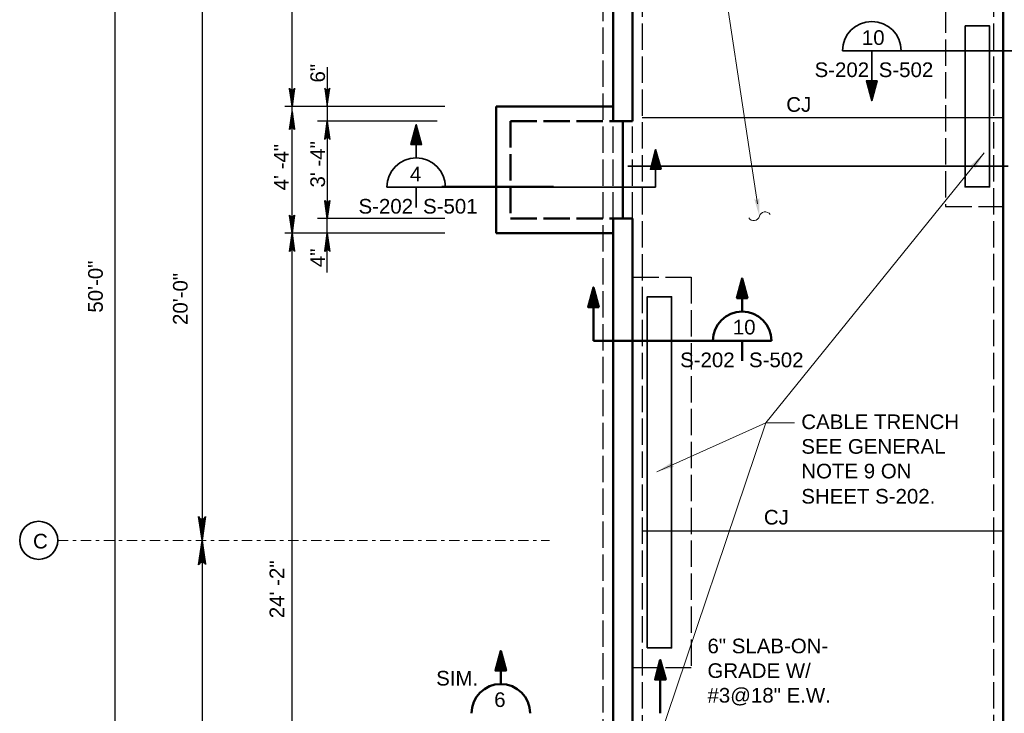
# Model space of a CAD drawing. Extents: x 325 to 1612, y 1797 to 2746.
# Tile 2 of 10: x 327 to 730, y 2082 to 2366. Entities that reach past the tile are written whole.
import ezdxf

# ---------------------------------------------------------------- set-up
doc = ezdxf.new("R2010")
doc.units = 0
doc.header["$LTSCALE"] = 0.075
doc.header["$MEASUREMENT"] = 0
doc.linetypes.add('ACAD_ISO02W100', pattern=[180, 144, -36])
doc.linetypes.add('DGN Style 7', pattern=[125.893892, 56.652252, -25.178778, 18.884084, -25.178778])
for name, color, linetype, lineweight in [('46', 7, 'Continuous', 18), ('S-Anno-Dims', 33, 'Continuous', 35), ('S-Anno-Symb', 6, 'Continuous', 50), ('S-Anno-Symb-Sect', 4, 'Continuous', 35), ('S-Anno-Text', 53, 'Continuous', 35), ('S-COLS-CNTR', 166, 'DGN Style 7', 0), ('S-Fndn-Ftng', 4, 'Continuous', 60), ('S-Grid-Iden', 1, 'Continuous', 35), ('S-Join-Cnst', 3, 'Continuous', 30), ('S-Join-Ctrl', 1, 'Continuous', 35), ('S-Slab-Open', 1, 'Continuous', 35), ('S-Slab-Stop', 24, 'Continuous', 50), ('S-Wall-Load', 2, 'Continuous', 50)]:
    doc.layers.add(name, color=color, linetype=linetype, lineweight=lineweight)
doc.styles.add('NOTES', font='romans.shx')
doc.styles.add('Text', font='ARIAL.TTF', dxfattribs={"height": 0.125})

# ---------------------------------------------------------------- blocks, each defined once
blk = doc.blocks.new('LARROW')
at = {"color": 0, "linetype": 'ByBlock', "lineweight": -2, "flags": 128}
blk.add_lwpolyline([(-4.93, 0.71), (0, 0), (-4.92, -0.71), (-4.77, -0.59), (-4.55, -0.38), (-4.44, -0.19), (-4.42, 0), (-4.46, 0.21), (-4.57, 0.41), (-4.79, 0.61), (-4.93, 0.71), (-0.15, 0.01), (-4.76, -0.67), (-4.62, -0.56), (-4.39, -0.34), (-4.32, -0.06), (-4.37, 0.22), (-4.5, 0.41), (-4.67, 0.57), (-4.78, 0.65), (-0.41, 0.01), (-4.56, -0.59), (-4.41, -0.49), (-4.33, -0.37), (-4.25, -0.21), (-4.21, 0.01), (-4.23, 0.19), (-4.32, 0.33), (-4.5, 0.44), (-4.61, 0.58), (-0.71, 0.01), (-4.33, -0.5), (-4.17, -0.3), (-4.12, -0.06), (-4.14, 0.22), (-4.45, 0.51), (-1.05, 0.02), (-4.12, -0.41), (-4.07, -0.26), (-3.98, -0.04), (-4.04, 0.21), (-4.28, 0.43), (-1.36, 0.02), (-4.01, -0.31), (-3.92, -0.14), (-3.88, 0.04), (-4.07, 0.33), (-1.73, 0.02), (-3.85, -0.24), (-3.79, -0.11), (-3.77, 0.04), (-3.92, 0.25), (-2.17, 0.02), (-3.71, -0.15), (-3.67, 0.05), (-3.81, 0.17), (-2.53, 0.02), (-3.61, -0.09), (-3.63, 0.1), (-2.9, 0.02), (-3.57, -0.03), (-3.59, 0.03), (-3.36, 0.03)], dxfattribs=at)

msp = doc.modelspace()

# ---------------------------------------------------------------- hatches: boundary and pattern name
at = {"layer": '46', "linetype": 'Continuous', "lineweight": 18, "extrusion": (0, 0, -1)}
msp.add_hatch(color=21, dxfattribs=at).paths.add_polyline_path([(-718.24412, 2305.19837), (-722.13491, 2311.70157), (-716.55543, 2306.56449), (-716.80064, 2306.6281), (-717.25002, 2306.69559), (-717.60186, 2306.63369), (-717.88633, 2306.47958), (-718.07862, 2306.26898), (-718.20912, 2305.95392), (-718.25217, 2305.49355)], flags=16)
at = {"layer": '46', "linetype": 'Continuous', "lineweight": 18}
for points in [[(629.91646, 2285.73469), (627.7186, 2292.98717), (627.93167, 2292.78281), (628.30147, 2292.50512), (628.62237, 2292.38988), (628.9075, 2292.39064), (629.21281, 2292.49754), (629.49529, 2292.71644), (629.74748, 2293.09449), (629.86514, 2293.31866)], [(587.9031, 2180.99712), (594.29837, 2185.06288), (594.15873, 2184.80269), (593.99062, 2184.37195), (593.96586, 2184.03184), (594.04319, 2183.75734), (594.22827, 2183.49197), (594.51491, 2183.27877), (594.94679, 2183.13743), (595.19448, 2183.08425)]]:
    msp.add_hatch(color=21, dxfattribs=at).paths.add_polyline_path(points, flags=16)

# ---------------------------------------------------------------- linework, layer by layer
at = {"layer": '46', "color": 21, "linetype": 'Continuous', "lineweight": 18, "flags": 128}
for points in [[(620.5001, 2410.98924), (610.92898, 2410.98924), (629.14485, 2290.82449)], [(644.29973, 2201.07612), (632.56748, 2201.07612), (722.13491, 2311.70157)], [(644.29973, 2201.07612), (632.56748, 2201.07612), (587.9031, 2180.99712)], [(644.29973, 2201.07612), (632.56748, 2201.07612), (587.9031, 2068.42087)]]:
    msp.add_lwpolyline(points, dxfattribs=at)
at = {"layer": '46', "color": 21, "linetype": 'Continuous', "lineweight": 18}
for centre, start, end in [((627.56799, 2286.35453), 212.0262615, 345.2135142), ((632.26486, 2285.11475), 32.0262615, 165.2135142)]:
    msp.add_arc(centre, 2.42887, start, end, dxfattribs=at)
at = {"layer": 'S-Anno-Dims', "lineweight": 30}
for p, q in [((365.62188, 2572.492), (365.62188, 1972.747)), ((401.36188, 2392.74013), (401.36188, 2152.74013)), ((401.36188, 2152.74013), (401.36188, 1980.73825))]:
    msp.add_line(p, q, dxfattribs=at)
at = {"layer": 'S-Anno-Dims', "lineweight": 25}
for p, q in [((438.23718, 2330.74899), (438.23718, 2476.26461)), ((452.68182, 2346.88736), (452.68182, 2322.74899)), ((500.84393, 2330.74899), (435.24318, 2330.74899)), ((438.23718, 2278.74899), (438.23718, 2330.74899)), ((497.82075, 2324.74899), (448.63878, 2324.74899)), ((452.68182, 2324.74899), (452.68182, 2284.74899)), ((452.68182, 2262.61061), (452.68182, 2286.74899)), ((500.84393, 2284.74899), (448.63878, 2284.74899)), ((500.84393, 2278.74899), (435.24318, 2278.74899)), ((438.23718, 1988.26461), (438.23718, 2278.74899))]:
    msp.add_line(p, q, dxfattribs=at)
at = {"layer": 'S-Anno-Dims', "lineweight": 25, "flags": 128}
for points in [[(439.28505, 2338.23399), (438.23718, 2330.74899), (437.1893, 2338.22801), (437.36299, 2337.99466), (437.67561, 2337.66558), (437.96508, 2337.50404), (438.23718, 2337.46215), (438.54402, 2337.52199), (438.84506, 2337.6955), (439.14032, 2338.03056), (439.28505, 2338.23399), (438.24876, 2330.97037), (437.25878, 2337.98868), (437.41509, 2337.77328), (437.7335, 2337.42626), (438.14455, 2337.31257), (438.55559, 2337.39036), (438.83927, 2337.59379), (439.07085, 2337.8391), (439.19821, 2338.00663), (438.24876, 2331.36526), (437.37456, 2337.67157), (437.51351, 2337.45019), (437.69298, 2337.33651), (437.92455, 2337.21086), (438.24876, 2337.14504), (438.51507, 2337.18094), (438.72349, 2337.31257), (438.89138, 2337.58182), (439.09401, 2337.76132), (438.24876, 2331.82597), (437.50193, 2337.32454), (437.79719, 2337.07923), (438.15613, 2337.00743), (438.55559, 2337.04333), (438.9898, 2337.516), (438.27192, 2332.34052), (437.64087, 2337.00743), (437.84929, 2336.94162), (438.18508, 2336.79802), (438.54402, 2336.88777), (438.86243, 2337.25873), (438.27192, 2332.8132), (437.77403, 2336.8399), (438.02876, 2336.70827), (438.30086, 2336.64844), (438.72349, 2336.92965), (438.27192, 2333.37562), (437.88982, 2336.59459), (438.08087, 2336.50484), (438.30086, 2336.48091), (438.6077, 2336.70827), (438.27192, 2334.04574), (438.01718, 2336.39116), (438.31244, 2336.32534), (438.49191, 2336.54074), (438.27192, 2334.5962), (438.10402, 2336.2356), (438.3877, 2336.2715), (438.27192, 2335.15862), (438.19665, 2336.16978), (438.28349, 2336.1997), (438.28349, 2335.85267)], [(451.63394, 2338.23399), (452.68182, 2330.74899), (453.72969, 2338.22801), (453.55601, 2337.99466), (453.24339, 2337.66558), (452.95392, 2337.50404), (452.68182, 2337.46215), (452.37498, 2337.52199), (452.07393, 2337.6955), (451.77868, 2338.03056), (451.63394, 2338.23399), (452.67024, 2330.97037), (453.66022, 2337.98868), (453.50391, 2337.77328), (453.18549, 2337.42626), (452.77445, 2337.31257), (452.3634, 2337.39036), (452.07972, 2337.59379), (451.84815, 2337.8391), (451.72078, 2338.00663), (452.67024, 2331.36526), (453.54443, 2337.67157), (453.40549, 2337.45019), (453.22602, 2337.33651), (452.99444, 2337.21086), (452.67024, 2337.14504), (452.40393, 2337.18094), (452.19551, 2337.31257), (452.02762, 2337.58182), (451.82499, 2337.76132), (452.67024, 2331.82597), (453.41707, 2337.32454), (453.12181, 2337.07923), (452.76287, 2337.00743), (452.3634, 2337.04333), (451.9292, 2337.516), (452.64708, 2332.34052), (453.27812, 2337.00743), (453.06971, 2336.94162), (452.73392, 2336.79802), (452.37498, 2336.88777), (452.05657, 2337.25873), (452.64708, 2332.8132), (453.14497, 2336.8399), (452.89023, 2336.70827), (452.61813, 2336.64844), (452.19551, 2336.92965), (452.64708, 2333.37562), (453.02918, 2336.59459), (452.83813, 2336.50484), (452.61813, 2336.48091), (452.3113, 2336.70827), (452.64708, 2334.04574), (452.90181, 2336.39116), (452.60656, 2336.32534), (452.42709, 2336.54074), (452.64708, 2334.5962), (452.81497, 2336.2356), (452.53129, 2336.2715), (452.64708, 2335.15862), (452.72234, 2336.16978), (452.6355, 2336.1997), (452.6355, 2335.85267)], [(437.1893, 2321.26399), (438.23718, 2328.74899), (439.28505, 2321.26997), (439.11137, 2321.50332), (438.79875, 2321.83239), (438.50928, 2321.99394), (438.23718, 2322.03582), (437.93034, 2321.97599), (437.6293, 2321.80248), (437.33404, 2321.46742), (437.1893, 2321.26399), (438.2256, 2328.52761), (439.21558, 2321.5093), (439.05927, 2321.7247), (438.74085, 2322.07172), (438.32981, 2322.1854), (437.91876, 2322.10762), (437.63509, 2321.90419), (437.40351, 2321.65888), (437.27614, 2321.49135), (438.2256, 2328.13272), (439.09979, 2321.82641), (438.96085, 2322.04779), (438.78138, 2322.16147), (438.54981, 2322.28712), (438.2256, 2322.35293), (437.95929, 2322.31703), (437.75087, 2322.1854), (437.58298, 2321.91616), (437.38035, 2321.73666), (438.2256, 2327.67201), (438.97243, 2322.17344), (438.67717, 2322.41875), (438.31823, 2322.49055), (437.91876, 2322.45465), (437.48456, 2321.98197), (438.20244, 2327.15745), (438.83348, 2322.49055), (438.62507, 2322.55636), (438.28928, 2322.69996), (437.93034, 2322.61021), (437.61193, 2322.23925), (438.20244, 2326.68478), (438.70033, 2322.65808), (438.4456, 2322.78971), (438.1735, 2322.84954), (437.75087, 2322.56833), (438.20244, 2326.12236), (438.58454, 2322.90339), (438.39349, 2322.99314), (438.1735, 2323.01707), (437.86666, 2322.78971), (438.20244, 2325.45224), (438.45718, 2323.10682), (438.16192, 2323.17263), (437.98245, 2322.95724), (438.20244, 2324.90178), (438.37033, 2323.26238), (438.08666, 2323.22648), (438.20244, 2324.33936), (438.2777, 2323.3282), (438.19086, 2323.29828), (438.19086, 2323.64531)], [(451.63394, 2317.26399), (452.68182, 2324.74899), (453.72969, 2317.26997), (453.55601, 2317.50332), (453.24339, 2317.83239), (452.95392, 2317.99394), (452.68182, 2318.03582), (452.37498, 2317.97599), (452.07393, 2317.80248), (451.77868, 2317.46742), (451.63394, 2317.26399), (452.67024, 2324.52761), (453.66022, 2317.5093), (453.50391, 2317.7247), (453.18549, 2318.07172), (452.77445, 2318.1854), (452.3634, 2318.10762), (452.07972, 2317.90419), (451.84815, 2317.65888), (451.72078, 2317.49135), (452.67024, 2324.13272), (453.54443, 2317.82641), (453.40549, 2318.04779), (453.22602, 2318.16147), (452.99444, 2318.28712), (452.67024, 2318.35293), (452.40393, 2318.31703), (452.19551, 2318.1854), (452.02762, 2317.91616), (451.82499, 2317.73666), (452.67024, 2323.67201), (453.41707, 2318.17344), (453.12181, 2318.41875), (452.76287, 2318.49055), (452.3634, 2318.45465), (451.9292, 2317.98197), (452.64708, 2323.15745), (453.27812, 2318.49055), (453.06971, 2318.55636), (452.73392, 2318.69996), (452.37498, 2318.61021), (452.05657, 2318.23925), (452.64708, 2322.68478), (453.14497, 2318.65808), (452.89023, 2318.78971), (452.61813, 2318.84954), (452.19551, 2318.56833), (452.64708, 2322.12236), (453.02918, 2318.90339), (452.83813, 2318.99314), (452.61813, 2319.01707), (452.3113, 2318.78971), (452.64708, 2321.45224), (452.90181, 2319.10682), (452.60656, 2319.17263), (452.42709, 2318.95724), (452.64708, 2320.90178), (452.81497, 2319.26238), (452.53129, 2319.22648), (452.64708, 2320.33936), (452.72234, 2319.3282), (452.6355, 2319.29828), (452.6355, 2319.64531)], [(453.72969, 2292.23399), (452.68182, 2284.74899), (451.63394, 2292.22801), (451.80762, 2291.99466), (452.12025, 2291.66558), (452.40972, 2291.50404), (452.68182, 2291.46215), (452.98865, 2291.52199), (453.2897, 2291.6955), (453.58496, 2292.03056), (453.72969, 2292.23399), (452.6934, 2284.97037), (451.70342, 2291.98868), (451.85973, 2291.77328), (452.17814, 2291.42626), (452.58919, 2291.31257), (453.00023, 2291.39036), (453.28391, 2291.59379), (453.51549, 2291.8391), (453.64285, 2292.00663), (452.6934, 2285.36526), (451.8192, 2291.67157), (451.95815, 2291.45019), (452.13762, 2291.33651), (452.36919, 2291.21086), (452.6934, 2291.14504), (452.95971, 2291.18094), (453.16812, 2291.31257), (453.33602, 2291.58182), (453.53864, 2291.76132), (452.6934, 2285.82597), (451.94657, 2291.32454), (452.24183, 2291.07923), (452.60077, 2291.00743), (453.00023, 2291.04333), (453.43444, 2291.516), (452.71655, 2286.34052), (452.08551, 2291.00743), (452.29393, 2290.94162), (452.62971, 2290.79802), (452.98865, 2290.88777), (453.30707, 2291.25873), (452.71655, 2286.8132), (452.21867, 2290.8399), (452.4734, 2290.70827), (452.7455, 2290.64844), (453.16812, 2290.92965), (452.71655, 2287.37562), (452.33446, 2290.59459), (452.5255, 2290.50484), (452.7455, 2290.48091), (453.05234, 2290.70827), (452.71655, 2288.04574), (452.46182, 2290.39116), (452.75708, 2290.32534), (452.93655, 2290.54074), (452.71655, 2288.5962), (452.54866, 2290.2356), (452.83234, 2290.2715), (452.71655, 2289.15862), (452.64129, 2290.16978), (452.72813, 2290.1997), (452.72813, 2289.85267)], [(439.28505, 2286.23399), (438.23718, 2278.74899), (437.1893, 2286.22801), (437.36299, 2285.99466), (437.67561, 2285.66558), (437.96508, 2285.50404), (438.23718, 2285.46215), (438.54402, 2285.52199), (438.84506, 2285.6955), (439.14032, 2286.03056), (439.28505, 2286.23399), (438.24876, 2278.97037), (437.25878, 2285.98868), (437.41509, 2285.77328), (437.7335, 2285.42626), (438.14455, 2285.31257), (438.55559, 2285.39036), (438.83927, 2285.59379), (439.07085, 2285.8391), (439.19821, 2286.00663), (438.24876, 2279.36526), (437.37456, 2285.67157), (437.51351, 2285.45019), (437.69298, 2285.33651), (437.92455, 2285.21086), (438.24876, 2285.14504), (438.51507, 2285.18094), (438.72349, 2285.31257), (438.89138, 2285.58182), (439.09401, 2285.76132), (438.24876, 2279.82597), (437.50193, 2285.32454), (437.79719, 2285.07923), (438.15613, 2285.00743), (438.55559, 2285.04333), (438.9898, 2285.516), (438.27192, 2280.34052), (437.64087, 2285.00743), (437.84929, 2284.94162), (438.18508, 2284.79802), (438.54402, 2284.88777), (438.86243, 2285.25873), (438.27192, 2280.8132), (437.77403, 2284.8399), (438.02876, 2284.70827), (438.30086, 2284.64844), (438.72349, 2284.92965), (438.27192, 2281.37562), (437.88982, 2284.59459), (438.08087, 2284.50484), (438.30086, 2284.48091), (438.6077, 2284.70827), (438.27192, 2282.04574), (438.01718, 2284.39116), (438.31244, 2284.32534), (438.49191, 2284.54074), (438.27192, 2282.5962), (438.10402, 2284.2356), (438.3877, 2284.2715), (438.27192, 2283.15862), (438.19665, 2284.16978), (438.28349, 2284.1997), (438.28349, 2283.85267)], [(437.1893, 2271.26399), (438.23718, 2278.74899), (439.28505, 2271.26997), (439.11137, 2271.50332), (438.79875, 2271.83239), (438.50928, 2271.99394), (438.23718, 2272.03582), (437.93034, 2271.97599), (437.6293, 2271.80248), (437.33404, 2271.46742), (437.1893, 2271.26399), (438.2256, 2278.52761), (439.21558, 2271.5093), (439.05927, 2271.7247), (438.74085, 2272.07172), (438.32981, 2272.1854), (437.91876, 2272.10762), (437.63509, 2271.90419), (437.40351, 2271.65888), (437.27614, 2271.49135), (438.2256, 2278.13272), (439.09979, 2271.82641), (438.96085, 2272.04779), (438.78138, 2272.16147), (438.54981, 2272.28712), (438.2256, 2272.35293), (437.95929, 2272.31703), (437.75087, 2272.1854), (437.58298, 2271.91616), (437.38035, 2271.73666), (438.2256, 2277.67201), (438.97243, 2272.17344), (438.67717, 2272.41875), (438.31823, 2272.49055), (437.91876, 2272.45465), (437.48456, 2271.98197), (438.20244, 2277.15745), (438.83348, 2272.49055), (438.62507, 2272.55636), (438.28928, 2272.69996), (437.93034, 2272.61021), (437.61193, 2272.23925), (438.20244, 2276.68478), (438.70033, 2272.65808), (438.4456, 2272.78971), (438.1735, 2272.84954), (437.75087, 2272.56833), (438.20244, 2276.12236), (438.58454, 2272.90339), (438.39349, 2272.99314), (438.1735, 2273.01707), (437.86666, 2272.78971), (438.20244, 2275.45224), (438.45718, 2273.10682), (438.16192, 2273.17263), (437.98245, 2272.95724), (438.20244, 2274.90178), (438.37033, 2273.26238), (438.08666, 2273.22648), (438.20244, 2274.33936), (438.2777, 2273.3282), (438.19086, 2273.29828), (438.19086, 2273.64531)], [(451.63394, 2271.26399), (452.68182, 2278.74899), (453.72969, 2271.26997), (453.55601, 2271.50332), (453.24339, 2271.83239), (452.95392, 2271.99394), (452.68182, 2272.03582), (452.37498, 2271.97599), (452.07393, 2271.80248), (451.77868, 2271.46742), (451.63394, 2271.26399), (452.67024, 2278.52761), (453.66022, 2271.5093), (453.50391, 2271.7247), (453.18549, 2272.07172), (452.77445, 2272.1854), (452.3634, 2272.10762), (452.07972, 2271.90419), (451.84815, 2271.65888), (451.72078, 2271.49135), (452.67024, 2278.13272), (453.54443, 2271.82641), (453.40549, 2272.04779), (453.22602, 2272.16147), (452.99444, 2272.28712), (452.67024, 2272.35293), (452.40393, 2272.31703), (452.19551, 2272.1854), (452.02762, 2271.91616), (451.82499, 2271.73666), (452.67024, 2277.67201), (453.41707, 2272.17344), (453.12181, 2272.41875), (452.76287, 2272.49055), (452.3634, 2272.45465), (451.9292, 2271.98197), (452.64708, 2277.15745), (453.27812, 2272.49055), (453.06971, 2272.55636), (452.73392, 2272.69996), (452.37498, 2272.61021), (452.05657, 2272.23925), (452.64708, 2276.68478), (453.14497, 2272.65808), (452.89023, 2272.78971), (452.61813, 2272.84954), (452.19551, 2272.56833), (452.64708, 2276.12236), (453.02918, 2272.90339), (452.83813, 2272.99314), (452.61813, 2273.01707), (452.3113, 2272.78971), (452.64708, 2275.45224), (452.90181, 2273.10682), (452.60656, 2273.17263), (452.42709, 2272.95724), (452.64708, 2274.90178), (452.81497, 2273.26238), (452.53129, 2273.22648), (452.64708, 2274.33936), (452.72234, 2273.3282), (452.6355, 2273.29828), (452.6355, 2273.64531)]]:
    msp.add_lwpolyline(points, dxfattribs=at)
at = {"layer": 'S-Anno-Symb'}
for p, q in [((561.80758, 2256.5826, -0.00197), (561.80758, 2234.6671, -0.00197)), ((622.81696, 2256.5826, -0.00197), (622.81696, 2246.67672, -0.00197)), ((561.80758, 2234.6671, -0.00197), (634.81696, 2234.6671, -0.00197)), ((622.80258, 2234.6671, -0.00197), (622.80258, 2226.4111, -0.00197)), ((523.83699, 2103.86676, -0.00197), (523.83699, 2093.96089, -0.00197)), ((589.26962, 2103.86676, -0.00197), (589.26962, 2081.95126, -0.00197))]:
    msp.add_line(p, q, dxfattribs=at)
at = {"layer": 'S-Anno-Symb', "elevation": -0.00197, "flags": 128}
for points in [[(622.81696, 2260.2746), (620.65696, 2252.1626), (625.02496, 2252.1626), (622.81696, 2260.2746), (620.80696, 2252.2406), (624.87496, 2252.2226), (622.82296, 2259.9146), (621.00496, 2252.3906), (624.67696, 2252.3246), (622.82296, 2259.5306), (621.24496, 2252.6066), (624.42496, 2252.5226), (622.84696, 2259.0866), (621.45496, 2252.8046), (624.18496, 2252.7686), (622.85896, 2258.5766), (621.70696, 2253.0086), (624.00496, 2252.9006), (622.88896, 2257.9766), (621.97096, 2253.2426), (623.76496, 2253.1286), (622.88896, 2257.2686), (622.27096, 2253.5126), (623.47096, 2253.3326), (622.90696, 2256.6206), (622.54096, 2253.7646), (623.27296, 2253.5546), (622.94296, 2255.9246), (622.78096, 2253.8846), (623.10496, 2253.7466), (622.96096, 2254.7726)], [(561.80758, 2256.5826), (559.64758, 2248.4706), (564.01558, 2248.4706), (561.80758, 2256.5826), (559.79758, 2248.5486), (563.86558, 2248.5306), (561.81358, 2256.2226), (559.99558, 2248.6986), (563.66758, 2248.6326), (561.81358, 2255.8386), (560.23558, 2248.9146), (563.41558, 2248.8306), (561.83758, 2255.3946), (560.44558, 2249.1126), (563.17558, 2249.0766), (561.84958, 2254.8846), (560.69758, 2249.3166), (562.99558, 2249.2086), (561.87958, 2254.2846), (560.96158, 2249.5506), (562.75558, 2249.4366), (561.87958, 2253.5766), (561.26158, 2249.8206), (562.46158, 2249.6406), (561.89758, 2252.9286), (561.53158, 2250.0726), (562.26358, 2249.8626), (561.93358, 2252.2326), (561.77158, 2250.1926), (562.09558, 2250.0546), (561.95158, 2251.0806)], [(523.83699, 2107.55876), (521.67699, 2099.44676), (526.04499, 2099.44676), (523.83699, 2107.55876), (521.82699, 2099.52476), (525.89499, 2099.50676), (523.84299, 2107.19876), (522.02499, 2099.67476), (525.69699, 2099.60876), (523.84299, 2106.81476), (522.26499, 2099.89076), (525.44499, 2099.80676), (523.86699, 2106.37076), (522.47499, 2100.08876), (525.20499, 2100.05276), (523.87899, 2105.86076), (522.72699, 2100.29276), (525.02499, 2100.18476), (523.90899, 2105.26076), (522.99099, 2100.52676), (524.78499, 2100.41276), (523.90899, 2104.55276), (523.29099, 2100.79676), (524.49099, 2100.61676), (523.92699, 2103.90476), (523.56099, 2101.04876), (524.29299, 2100.83876), (523.96299, 2103.20876), (523.80099, 2101.16876), (524.12499, 2101.03076), (523.98099, 2102.05676)], [(589.26962, 2103.86676), (587.10962, 2095.75476), (591.47762, 2095.75476), (589.26962, 2103.86676), (587.25962, 2095.83276), (591.32762, 2095.81476), (589.27562, 2103.50676), (587.45762, 2095.98276), (591.12962, 2095.91676), (589.27562, 2103.12276), (587.69762, 2096.19876), (590.87762, 2096.11476), (589.29962, 2102.67876), (587.90762, 2096.39676), (590.63762, 2096.36076), (589.31162, 2102.16876), (588.15962, 2096.60076), (590.45762, 2096.49276), (589.34162, 2101.56876), (588.42362, 2096.83476), (590.21762, 2096.72076), (589.34162, 2100.86076), (588.72362, 2097.10476), (589.92362, 2096.92476), (589.35962, 2100.21276), (588.99362, 2097.35676), (589.72562, 2097.14676), (589.39562, 2099.51676), (589.23362, 2097.47676), (589.55762, 2097.33876), (589.41362, 2098.36476)]]:
    msp.add_lwpolyline(points, dxfattribs=at)
at = {"layer": 'S-Anno-Symb'}
for centre in [(622.81698, 2234.6767, -0.00197), (523.83702, 2081.96086, -0.00197)]:
    msp.add_arc(centre, 12, 0, 180, dxfattribs=at)
at = {"layer": 'S-Anno-Symb-Sect'}
for p, q in [((664.02535, 2353.61657), (751.76337, 2353.61657)), ((676.01098, 2353.60695), (676.01098, 2333.17757)), ((489.14595, 2319.55619), (489.14595, 2309.65031)), ((587.36082, 2307.54656), (587.36082, 2297.64069)), ((545.51253, 2297.9699), (499.69853, 2297.9699)), ((477.14595, 2297.64069), (587.36082, 2297.64069)), ((489.13157, 2297.64069), (489.13157, 2289.38469))]:
    msp.add_line(p, q, dxfattribs=at)
at = {"layer": 'S-Anno-Symb-Sect', "flags": 128}
for points in [[(676.01098, 2333.17757), (678.17098, 2341.28957), (673.80298, 2341.28957), (676.01098, 2333.17757), (678.02098, 2341.21157), (673.95298, 2341.22957), (676.00498, 2333.53757), (677.82298, 2341.06157), (674.15098, 2341.12757), (676.00498, 2333.92157), (677.58298, 2340.84557), (674.40298, 2340.92957), (675.98098, 2334.36557), (677.37298, 2340.64757), (674.64298, 2340.68357), (675.96898, 2334.87557), (677.12098, 2340.44357), (674.82298, 2340.55157), (675.93898, 2335.47557), (676.85698, 2340.20957), (675.06298, 2340.32357), (675.93898, 2336.18357), (676.55698, 2339.93957), (675.35698, 2340.11957), (675.92098, 2336.83157), (676.28698, 2339.68757), (675.55498, 2339.89757), (675.88498, 2337.52757), (676.04698, 2339.56757), (675.72298, 2339.70557), (675.86698, 2338.67957)], [(489.14595, 2323.24819), (486.98595, 2315.13619), (491.35395, 2315.13619), (489.14595, 2323.24819), (487.13595, 2315.21419), (491.20395, 2315.19619), (489.15195, 2322.88819), (487.33395, 2315.36419), (491.00595, 2315.29819), (489.15195, 2322.50419), (487.57395, 2315.58019), (490.75395, 2315.49619), (489.17595, 2322.06019), (487.78395, 2315.77819), (490.51395, 2315.74219), (489.18795, 2321.55019), (488.03595, 2315.98219), (490.33395, 2315.87419), (489.21795, 2320.95019), (488.29995, 2316.21619), (490.09395, 2316.10219), (489.21795, 2320.24219), (488.59995, 2316.48619), (489.79995, 2316.30619), (489.23595, 2319.59419), (488.86995, 2316.73819), (489.60195, 2316.52819), (489.27195, 2318.89819), (489.10995, 2316.85819), (489.43395, 2316.72019), (489.28995, 2317.74619)], [(587.36082, 2313.08456), (585.20082, 2304.97256), (589.56882, 2304.97256), (587.36082, 2313.08456), (585.35082, 2305.05056), (589.41882, 2305.03256), (587.36682, 2312.72456), (585.54882, 2305.20056), (589.22082, 2305.13456), (587.36682, 2312.34056), (585.78882, 2305.41656), (588.96882, 2305.33256), (587.39082, 2311.89656), (585.99882, 2305.61456), (588.72882, 2305.57856), (587.40282, 2311.38656), (586.25082, 2305.81856), (588.54882, 2305.71056), (587.43282, 2310.78656), (586.51482, 2306.05256), (588.30882, 2305.93856), (587.43282, 2310.07856), (586.81482, 2306.32256), (588.01482, 2306.14256), (587.45082, 2309.43056), (587.08482, 2306.57456), (587.81682, 2306.36456), (587.48682, 2308.73456), (587.32482, 2306.69456), (587.64882, 2306.55656), (587.50482, 2307.58256)]]:
    msp.add_lwpolyline(points, dxfattribs=at)
at = {"layer": 'S-Anno-Symb-Sect'}
for centre in [(676.02538, 2353.61655), (489.14597, 2297.65029)]:
    msp.add_arc(centre, 12, 0, 180, dxfattribs=at)
at = {"layer": 'S-COLS-CNTR'}
msp.add_line((342.16188, 2152.74013), (543.87052, 2152.74013), dxfattribs=at)
at = {"layer": 'S-Fndn-Ftng', "linetype": 'ACAD_ISO02W100', "lineweight": 30}
for p, q in [((565.89038, 2014.75763), (565.89038, 2530.74169)), ((581.89288, 2472.75741), (581.89288, 2014.75763)), ((725.89717, 2472.76593), (725.89717, 1992.75575)), ((569.89038, 2284.75224), (569.89038, 2324.75153)), ((577.89413, 2284.75224), (577.89413, 2324.75153)), ((577.90189, 2260.73825), (601.90189, 2260.73825)), ((601.90189, 2260.73825), (601.90189, 2100.73825)), ((577.90189, 2100.73825), (601.90189, 2100.73825))]:
    msp.add_line(p, q, dxfattribs=at)
msp.add_lwpolyline([(706.29907, 2371.75756), (706.29907, 2289.75756), (730.29907, 2289.75756)], dxfattribs=at)
at = {"layer": 'S-Grid-Iden'}
msp.add_circle((334.34457, 2152.86728), 7.80272, dxfattribs=at)
at = {"layer": 'S-Join-Cnst'}
for p, q in [((581.89511, 2326.25304), (729.89717, 2326.25304)), ((581.89511, 2156.75304), (729.89717, 2156.75304))]:
    msp.add_line(p, q, dxfattribs=at)
at = {"layer": 'S-Join-Ctrl'}
msp.add_line((575.9656, 2306.28477), (731.96088, 2306.28477), dxfattribs=at)
at = {"layer": 'S-Slab-Open'}
for points in [[(714.29907, 2363.75756), (724.29907, 2363.75756), (724.29907, 2297.75756), (714.29907, 2297.75756)], [(583.90189, 2108.73825), (593.90189, 2108.73825), (593.90189, 2252.73825), (583.90189, 2252.73825)]]:
    msp.add_3dface(points, dxfattribs=at)
at = {"layer": 'S-Slab-Stop'}
for p, q in [((521.89955, 2330.75118), (569.89955, 2330.75118)), ((521.89955, 2330.75118), (521.89955, 2278.75118)), ((573.89163, 2324.75153), (573.8913, 2284.75224)), ((521.89955, 2278.75118), (569.89955, 2278.75118))]:
    msp.add_line(p, q, dxfattribs=at)
at = {"layer": 'S-Slab-Stop', "linetype": 'ACAD_ISO02W100'}
for p, q in [((527.89955, 2324.75083), (569.89867, 2324.75083)), ((527.89955, 2324.75083), (527.89955, 2284.75153)), ((527.89955, 2284.75153), (569.89939, 2284.75153))]:
    msp.add_line(p, q, dxfattribs=at)
at = {"layer": 'S-Wall-Load'}
for p, q in [((569.89038, 2324.75153), (569.89038, 2500.75304)), ((577.89288, 2476.75741), (577.89288, 2324.75153)), ((729.89717, 2476.76593), (729.89717, 1988.75756)), ((569.89038, 2324.75153), (577.89288, 2324.75153)), ((577.90189, 2284.75153), (569.89939, 2284.75153)), ((569.89939, 2284.75153), (569.89939, 1980.752)), ((577.90189, 2284.75153), (577.90189, 1988.75575))]:
    msp.add_line(p, q, dxfattribs=at)

# ---------------------------------------------------------------- block references
at = {"layer": 'S-Anno-Dims', "lineweight": 30, "xscale": 2, "yscale": 2, "zscale": 2}
for rotation in [270, 90]:
    msp.add_blockref('LARROW', (401.36188, 2152.74013), dxfattribs=dict(at, rotation=rotation))

# ---------------------------------------------------------------- texts
at = {"layer": '46', "color": 21, "linetype": 'Continuous', "lineweight": 25, "char_height": 6, "attachment_point": 1, "style": 'NOTES'}
for s, insert, line_spacing_factor in [('\\fArial|b0|i0|c0|p39;CABLE TRENCH', (647.10623, 2204.47248), 0.743439), ('\\fArial|b0|i0|c0|p39;SEE GENERAL', (647.10623, 2194.36729), 0.743439), ('\\fArial|b0|i0|c0|p39;NOTE 9 ON \\PSHEET S-202.', (647.10623, 2184.26211), 1.032555), ('\\fArial|b0|i0|c0|p39;6" SLAB-ON-', (608.60998, 2112.55777), 0.743439), ('\\fArial|b0|i0|c0|p39;GRADE W/', (608.60998, 2102.45259), 0.743439), ('\\fArial|b0|i0|c0|p39;#3@18" E.W.', (608.60998, 2092.34283), 0.743439)]:
    msp.add_mtext(s, dxfattribs=dict(at, insert=insert, line_spacing_factor=line_spacing_factor))
at = {"layer": 'S-Anno-Dims', "char_height": 6, "attachment_point": 1, "rotation": 90, "style": 'NOTES'}
for s, insert, line_spacing_factor in [('\\fArial|b0|i0|c0|p39;6"', (445.74919, 2340.55913), 0.764571), ('\\fArial|b0|i0|c0|p39;4\' -4" ', (430.78708, 2296.36328), 0.761516), ('\\fArial|b0|i0|c0|p39;3\' -4" ', (445.74919, 2297.5143), 0.764571), ('\\fArial|b0|i0|c0|p39;4"', (445.75449, 2264.86923), 0.764571), ('\\fArial|b0|i0|c0|p39;50\'-0"', (354.61255, 2246.212), 0.752427), ('\\fArial|b0|i0|c0|p39;20\'-0"', (389.41073, 2241.152), 0.752427), ('\\fArial|b0|i0|c0|p39;24\' -2" ', (429.0159, 2120.9486), 0.755442)]:
    msp.add_mtext(s, dxfattribs=dict(at, insert=insert, line_spacing_factor=line_spacing_factor))
at = {"layer": 'S-Anno-Symb', "char_height": 5.9999999, "attachment_point": 1, "style": 'NOTES'}
for s, insert, line_spacing_factor in [('\\fArial|b0|i0|c0|p39;10', (619.01125, 2243.28698, -0.00197), 0.746422), ('\\fArial|b0|i0|c0|p39;S-202', (597.38908, 2229.8551, -0.00197), 0.749417), ('\\fArial|b0|i0|c0|p39;S-502', (625.64058, 2229.8551, -0.00197), 0.746422), ('\\fArial|b0|i0|c0|p39;6', (521.15062, 2090.55027, -0.00197), 0.746422)]:
    msp.add_mtext(s, dxfattribs=dict(at, insert=insert, line_spacing_factor=line_spacing_factor))
at = {"layer": 'S-Anno-Symb-Sect', "char_height": 5.9999999, "attachment_point": 1, "style": 'NOTES'}
for s, insert, line_spacing_factor in [('\\fArial|b0|i0|c0|p39;10', (671.9312, 2361.984), 0.749417), ('\\fArial|b0|i0|c0|p39;S-202', (652.54006, 2348.79495), 0.752424), ('\\fArial|b0|i0|c0|p39;S-502', (678.84898, 2348.79495), 0.749417), ('\\fArial|b0|i0|c0|p39;4', (486.57817, 2306.01774), 0.752424), ('\\fArial|b0|i0|c0|p39;S-202', (465.50158, 2292.82869), 0.755442), ('\\fArial|b0|i0|c0|p39;S-501', (491.96957, 2292.82869), 0.752424), ('\\fArial|b0|i0|c0|p39;SIM.', (497.34962, 2099.34418), 0.755442)]:
    msp.add_mtext(s, dxfattribs=dict(at, insert=insert, line_spacing_factor=line_spacing_factor))
at = {"layer": 'S-Anno-Text', "attachment_point": 1, "style": 'NOTES'}
for insert, char_height, line_spacing_factor in [((640.93233, 2334.55916), 5.9999999, 0.612535), ((631.74961, 2165.35135), 6, 0.755442)]:
    msp.add_mtext('\\fArial|b0|i0|c0|p39;CJ', dxfattribs=dict(at, insert=insert, char_height=char_height, line_spacing_factor=line_spacing_factor))
at = {"layer": 'S-Grid-Iden', "insert": (332.01118, 2155.53179), "char_height": 6, "attachment_point": 1, "line_spacing_factor": 0.734566, "style": 'Text'}
msp.add_mtext('C', dxfattribs=at)

doc.saveas('drawing.dxf')
